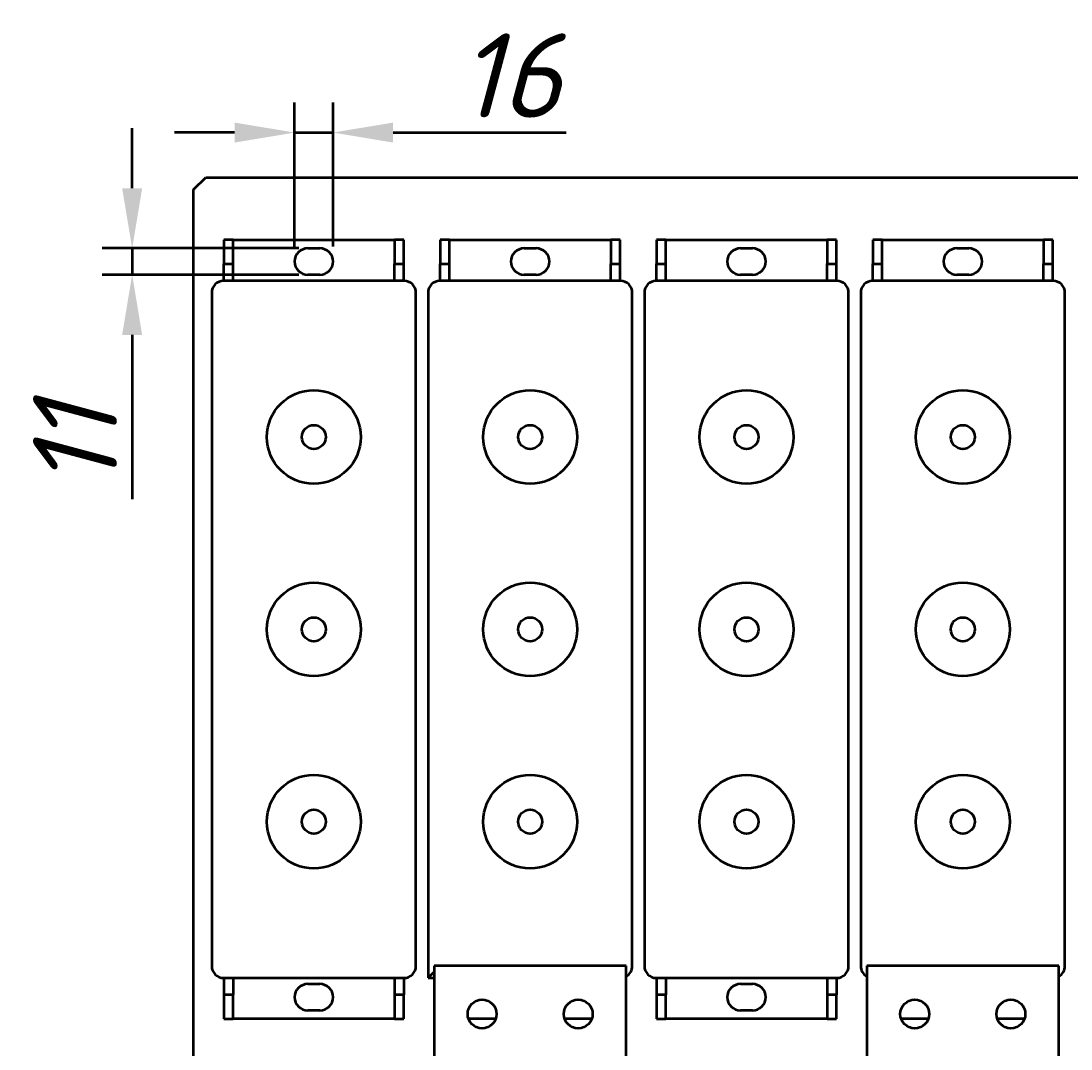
# Model space of a CAD drawing. Header units: millimetres. Extents: x -9 to 2336, y -1348 to 1345.
# Tile 2 of 9: x 41 to 478, y -921 to -493. Entities that reach past the tile are written whole.
import ezdxf

# ---------------------------------------------------------------- set-up
doc = ezdxf.new("R2010")
doc.units = ezdxf.units.MM
doc.layers.get('Defpoints').update_dxf_attribs({"lineweight": 25})
doc.layers.add('Осн_СБ', color=7, linetype='Continuous', lineweight=50)
doc.styles.add('ГОСТ', font='isocpeui.ttf')
doc.dimstyles.new('ISO-25', dxfattribs={"dimtxt": 3.5, "dimasz": 2.5, "dimexe": 1.25, "dimexo": 0.625, "dimtad": 1, "dimdec": 0, "dimtxsty": 'ГОСТ', "dimcen": 2.5, "dimclrd": 256, "dimclre": 256, "dimclrt": 256, "dimadec": 0, "dimazin": 0, "dimtfac": 1, "dimtdec": 0, "dimtmove": 0, "dimatfit": 3, "dimfxl": 1, "dimlwd": -1, "dimlwe": -1, "dimarcsym": 0})

# ---------------------------------------------------------------- blocks, each defined once
blk = doc.blocks.new('*D350')
at = {"layer": 'Defpoints', "color": 0, "transparency": 16777216}
for p in [(170.93, -539.34), (154.93, -592.98), (170.93, -592.98)]:
    blk.add_point(p, dxfattribs=at)
at = {"layer": 'Осн_СБ', "transparency": 16777216}
for p, q in [((154.93, -586.73), (154.93, -526.84)), ((170.93, -586.73), (170.93, -526.84)), ((129.93, -539.34), (104.93, -539.34)), ((154.93, -539.34), (170.93, -539.34)), ((195.93, -539.34), (267.85, -539.34))]:
    blk.add_line(p, q, dxfattribs=at)
for points in [[(129.93, -535.18), (129.93, -543.51), (154.93, -539.34)], [(195.93, -535.18), (195.93, -543.51), (170.93, -539.34)]]:
    blk.add_solid(points, dxfattribs=at)
at = {"layer": 'Осн_СБ', "transparency": 16777216, "insert": (244.39, -515.59), "char_height": 35, "attachment_point": 5, "style": 'ГОСТ'}
blk.add_mtext('16', dxfattribs=at)
blk = doc.blocks.new('*D351')
at = {"layer": 'Defpoints', "color": 0, "transparency": 16777216}
for p in [(162.93, -587.48), (87.35, -598.48), (162.93, -598.48)]:
    blk.add_point(p, dxfattribs=at)
at = {"layer": 'Осн_СБ', "transparency": 16777216}
for p, q in [((87.35, -562.48), (87.35, -537.48)), ((156.68, -587.48), (74.85, -587.48)), ((87.35, -587.48), (87.35, -598.48)), ((156.68, -598.48), (74.85, -598.48)), ((87.35, -623.48), (87.35, -691.79))]:
    blk.add_line(p, q, dxfattribs=at)
for points in [[(83.18, -562.48), (91.51, -562.48), (87.35, -587.48)], [(83.18, -623.48), (91.51, -623.48), (87.35, -598.48)]]:
    blk.add_solid(points, dxfattribs=at)
at = {"layer": 'Осн_СБ', "transparency": 16777216, "insert": (63.6, -670.13), "char_height": 35, "attachment_point": 5, "rotation": 90, "style": 'ГОСТ'}
blk.add_mtext('11', dxfattribs=at)

msp = doc.modelspace()

# ---------------------------------------------------------------- linework, layer by layer
at = {"layer": 'Осн_СБ'}
for p, q in [((112.93, -562.98), (117.93, -557.98)), ((117.93, -557.98), (747.93, -557.98)), ((112.93, -1046.48), (112.93, -562.98)), ((125.43, -583.98), (125.43, -593.98)), ((129.43, -583.98), (125.43, -583.98)), ((129.43, -593.98), (129.43, -583.98)), ((129.43, -583.98), (196.43, -583.98)), ((200.43, -583.98), (196.43, -583.98)), ((196.43, -583.98), (196.43, -593.98)), ((200.43, -593.98), (200.43, -583.98)), ((215.43, -583.98), (215.43, -593.98)), ((219.43, -583.98), (215.43, -583.98)), ((219.43, -593.98), (219.43, -583.98)), ((219.43, -583.98), (286.43, -583.98)), ((290.43, -583.98), (286.43, -583.98)), ((286.43, -583.98), (286.43, -593.98)), ((290.43, -593.98), (290.43, -583.98)), ((305.43, -583.98), (305.43, -593.98)), ((309.43, -583.98), (305.43, -583.98)), ((309.43, -593.98), (309.43, -583.98)), ((309.43, -583.98), (376.43, -583.98)), ((380.43, -583.98), (376.43, -583.98)), ((376.43, -583.98), (376.43, -593.98)), ((380.43, -593.98), (380.43, -583.98)), ((395.43, -583.98), (395.43, -593.98)), ((399.43, -583.98), (395.43, -583.98)), ((399.43, -593.98), (399.43, -583.98)), ((399.43, -583.98), (466.43, -583.98)), ((470.43, -583.98), (466.43, -583.98)), ((466.43, -583.98), (466.43, -593.98)), ((470.43, -593.98), (470.43, -583.98)), ((160.43, -587.48), (165.43, -587.48)), ((250.43, -587.48), (255.43, -587.48)), ((340.43, -587.48), (345.43, -587.48)), ((430.43, -587.48), (435.43, -587.48)), ((125.43, -593.98), (129.43, -593.98)), ((125.43, -600.98), (125.43, -593.98)), ((129.43, -600.98), (129.43, -593.98)), ((196.43, -593.98), (200.43, -593.98)), ((196.43, -600.98), (196.43, -593.98)), ((200.43, -600.98), (200.43, -593.98)), ((215.43, -593.98), (219.43, -593.98)), ((215.43, -600.98), (215.43, -593.98)), ((219.43, -600.98), (219.43, -593.98)), ((286.43, -593.98), (290.43, -593.98)), ((286.43, -600.98), (286.43, -593.98)), ((290.43, -600.98), (290.43, -593.98)), ((305.43, -593.98), (309.43, -593.98)), ((305.43, -600.98), (305.43, -593.98)), ((309.43, -600.98), (309.43, -593.98)), ((376.43, -593.98), (380.43, -593.98)), ((376.43, -600.98), (376.43, -593.98)), ((380.43, -600.98), (380.43, -593.98)), ((395.43, -593.98), (399.43, -593.98)), ((395.43, -600.98), (395.43, -593.98)), ((399.43, -600.98), (399.43, -593.98)), ((466.43, -593.98), (470.43, -593.98)), ((466.43, -600.98), (466.43, -593.98)), ((470.43, -600.98), (470.43, -593.98)), ((200.43, -600.98), (125.43, -600.98)), ((165.43, -598.48), (160.43, -598.48)), ((290.43, -600.98), (215.43, -600.98)), ((255.43, -598.48), (250.43, -598.48)), ((380.43, -600.98), (305.43, -600.98)), ((345.43, -598.48), (340.43, -598.48)), ((470.43, -600.98), (395.43, -600.98)), ((435.43, -598.48), (430.43, -598.48)), ((120.43, -605.98), (120.43, -885.98)), ((205.43, -885.98), (205.43, -605.98)), ((210.43, -605.98), (210.43, -890.98)), ((295.43, -885.98), (295.43, -605.98)), ((300.43, -605.98), (300.43, -885.98)), ((385.43, -885.98), (385.43, -605.98)), ((390.43, -605.98), (390.43, -885.98)), ((475.43, -885.98), (475.43, -605.98)), ((212.93, -885.98), (212.93, -1005.98)), ((292.93, -885.98), (212.93, -885.98)), ((292.93, -1005.98), (292.93, -885.98)), ((392.93, -885.98), (392.93, -1005.98)), ((472.93, -885.98), (392.93, -885.98)), ((472.93, -1005.98), (472.93, -885.98)), ((125.43, -890.98), (200.43, -890.98)), ((125.43, -890.98), (125.43, -897.98)), ((129.43, -890.98), (129.43, -897.98)), ((196.43, -890.98), (196.43, -897.98)), ((200.43, -890.98), (200.43, -897.98)), ((210.43, -890.98), (212.93, -888.48)), ((210.43, -890.98), (212.93, -890.98)), ((305.43, -890.98), (380.43, -890.98)), ((305.43, -890.98), (305.43, -897.98)), ((309.43, -890.98), (309.43, -897.98)), ((376.43, -890.98), (376.43, -897.98)), ((380.43, -890.98), (380.43, -897.98)), ((160.43, -893.48), (165.43, -893.48)), ((340.43, -893.48), (345.43, -893.48)), ((125.43, -897.98), (125.43, -907.98)), ((129.43, -897.98), (125.43, -897.98)), ((129.43, -907.98), (129.43, -897.98)), ((200.43, -897.98), (196.43, -897.98)), ((196.43, -897.98), (196.43, -907.98)), ((200.43, -907.98), (200.43, -897.98)), ((305.43, -897.98), (305.43, -907.98)), ((309.43, -897.98), (305.43, -897.98)), ((309.43, -907.98), (309.43, -897.98)), ((380.43, -897.98), (376.43, -897.98)), ((376.43, -897.98), (376.43, -907.98)), ((380.43, -907.98), (380.43, -897.98)), ((125.43, -907.98), (129.43, -907.98)), ((196.43, -907.98), (129.43, -907.98)), ((165.43, -904.48), (160.43, -904.48)), ((196.43, -907.98), (200.43, -907.98)), ((238.59, -907.98), (227.28, -907.98)), ((278.59, -907.98), (267.28, -907.98)), ((305.43, -907.98), (309.43, -907.98)), ((376.43, -907.98), (309.43, -907.98)), ((345.43, -904.48), (340.43, -904.48)), ((376.43, -907.98), (380.43, -907.98)), ((418.59, -907.98), (407.28, -907.98)), ((458.59, -907.98), (447.28, -907.98))]:
    msp.add_line(p, q, dxfattribs=at)
for centre, radius in [((162.93, -665.98), 19.5), ((252.93, -665.98), 19.5), ((342.93, -665.98), 19.5), ((432.93, -665.98), 19.5), ((162.93, -665.98), 5), ((252.93, -665.98), 5), ((342.93, -665.98), 5), ((432.93, -665.98), 5), ((162.93, -745.98), 19.5), ((252.93, -745.98), 19.5), ((342.93, -745.98), 19.5), ((432.93, -745.98), 19.5), ((162.93, -745.98), 5), ((252.93, -745.98), 5), ((342.93, -745.98), 5), ((432.93, -745.98), 5), ((162.93, -825.98), 19.5), ((252.93, -825.98), 19.5), ((342.93, -825.98), 19.5), ((432.93, -825.98), 19.5), ((162.93, -825.98), 5), ((252.93, -825.98), 5), ((342.93, -825.98), 5), ((432.93, -825.98), 5), ((232.93, -905.98), 6), ((272.93, -905.98), 6), ((412.93, -905.98), 6), ((452.93, -905.98), 6)]:
    msp.add_circle(centre, radius, dxfattribs=at)
for centre, radius, start, end in [((160.43, -592.98), 5.5, 90, 270), ((165.43, -592.98), 5.5, 270, 90), ((250.43, -592.98), 5.5, 90, 270), ((255.43, -592.98), 5.5, 270, 90), ((340.43, -592.98), 5.5, 90, 270), ((345.43, -592.98), 5.5, 270, 90), ((430.43, -592.98), 5.5, 90, 270), ((435.43, -592.98), 5.5, 270, 90), ((125.43, -605.98), 5, 90, 180), ((200.43, -605.98), 5, 0, 90), ((215.43, -605.98), 5, 90, 180), ((290.43, -605.98), 5, 0, 90), ((305.43, -605.98), 5, 90, 180), ((380.43, -605.98), 5, 0, 90), ((395.43, -605.98), 5, 90, 180), ((470.43, -605.98), 5, 0, 90), ((125.43, -885.98), 5, 180, 270), ((200.43, -885.98), 5, 270, 0), ((290.43, -885.98), 5, 300, 0), ((305.43, -885.98), 5, 180, 270), ((380.43, -885.98), 5, 270, 0), ((395.43, -885.98), 5, 180, 240), ((470.43, -885.98), 5, 300, 0), ((160.43, -898.98), 5.5, 90, 270), ((165.43, -898.98), 5.5, 270, 90), ((340.43, -898.98), 5.5, 90, 270), ((345.43, -898.98), 5.5, 270, 90)]:
    msp.add_arc(centre, radius, start, end, dxfattribs=at)

# ---------------------------------------------------------------- dimensions: what is measured, and where the dimension line sits
dim = msp.add_linear_dim(base=(170.93, -539.34), p1=(154.93, -592.98), p2=(170.93, -592.98), dimstyle='ISO-25', dxfattribs=at)
dim.commit()
dim.dimension.update_dxf_attribs({"geometry": '*D350', "text_midpoint": (244.39, -515.59)})
dim = msp.add_linear_dim(base=(87.35, -598.48), p1=(162.93, -587.48), p2=(162.93, -598.48), angle=90, dimstyle='ISO-25', dxfattribs=at)
dim.commit()
dim.dimension.update_dxf_attribs({"geometry": '*D351', "text_midpoint": (63.6, -670.13)})

doc.saveas('drawing.dxf')
